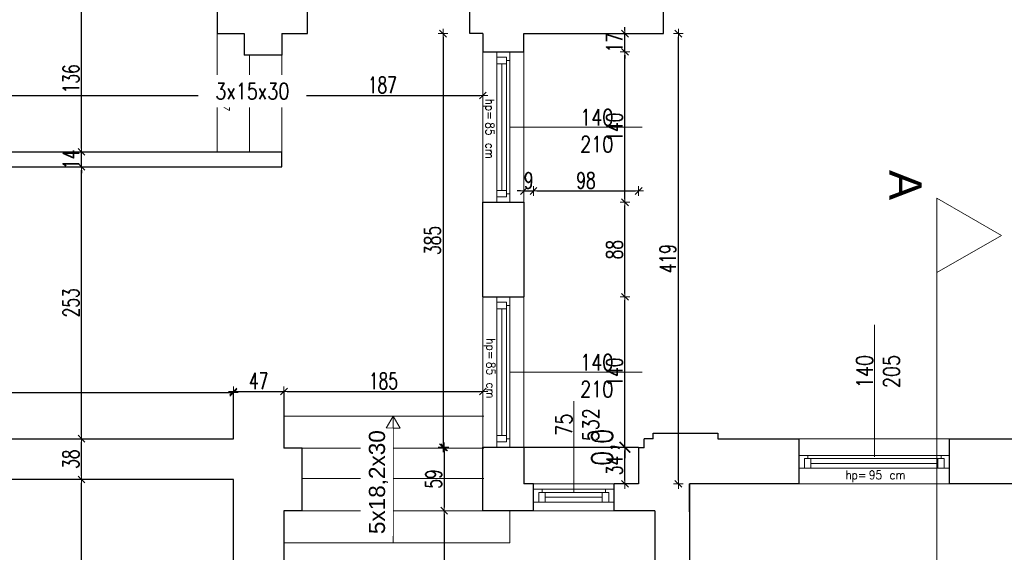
# Model space of a CAD drawing. Header units: millimetres. Extents: x 0 to 111311, y -48878 to -25280.
# Tile 31 of 244: x 66989 to 67904, y -37848 to -37352. Entities that reach past the tile are written whole.
import ezdxf

# ---------------------------------------------------------------- set-up
doc = ezdxf.new("R2010")
doc.units = ezdxf.units.MM
doc.layers.get('Defpoints').update_dxf_attribs({"color": 30})
for name, color, linetype, lineweight in [('J 0.15', 40, 'Continuous', 15), ('J opisy', 7, 'Continuous', 9), ('J stolarka_okna', 144, 'Continuous', 0), ('J wymiary', 1, 'Continuous', 9), ('OPIS', 7, 'Continuous', 5), ('schody', 62, 'Continuous', 20), ('sciany', 252, 'Continuous', 30)]:
    doc.layers.add(name, color=color, linetype=linetype, lineweight=lineweight)
doc.styles.add('ADESK2', font='simplex', dxfattribs={"width": 0.7})
doc.styles.add('e-cad_1', font='simplex.shx', dxfattribs={"width": 0.8})
doc.styles.add('MtXpl_simplex_shx', font='simplex.shx')
doc.styles.get("Standard").update_dxf_attribs({"font": 'arial.ttf'})
doc.dimstyles.new('1-100', dxfattribs={"dimscale": 1.5, "dimtxt": 10, "dimasz": 2, "dimexe": 1, "dimexo": 1, "dimgap": 1.5, "dimtad": 1, "dimdec": 0, "dimrnd": 0.5, "dimdsep": 46, "dimtxsty": 'ADESK2', "dimblk": 'wymiar', "dimcen": -1, "dimdle": 5, "dimse1": 1, "dimse2": 1, "dimclrd": 256, "dimclre": 256, "dimclrt": 256, "dimadec": 0, "dimazin": 0, "dimtfac": 1, "dimtdec": 0, "dimtix": 1, "dimtmove": 0, "dimatfit": 3, "dimfxl": 20, "dimfxlon": 1, "dimtolj": 1, "dimtzin": 0, "dimarcsym": 0})
doc.dimstyles.new('e-cad_1_100_[cm]', dxfattribs={"dimscale": 10, "dimtxt": 2, "dimasz": 1, "dimexe": 1.25, "dimexo": 0.625, "dimtad": 1, "dimdec": 1, "dimrnd": 0.1, "dimzin": 1, "dimtxsty": 'e-cad_1', "dimblk": 'ARCHTICK', "dimcen": 2.5, "dimdle": 5, "dimclrd": 256, "dimclre": 256, "dimclrt": 7, "dimadec": 0, "dimazin": 0, "dimtfac": 1, "dimtix": 1, "dimtmove": 0, "dimatfit": 3, "dimfxl": 20, "dimfxlon": 1, "dimarcsym": 0})

# ---------------------------------------------------------------- blocks, each defined once
blk = doc.blocks.new('wymiar')
for p, q in [((1.5, 0), (-1.5, 0)), ((1.06, 1.06), (-1.06, -1.06)), ((0, 1.5), (0, -1.5))]:
    blk.add_line(p, q)
blk = doc.blocks.new('*D1653')
at = {"layer": 'Defpoints', "color": 0, "ltscale": 4}
for p in [(105899.27, -35265.3), (0, -38165.8), (106170.09, -38165.8)]:
    blk.add_point(p, dxfattribs=at)
at = {"layer": 'J wymiary', "lineweight": -2}
blk.add_line((106170.09, -35268.3), (106170.09, -38162.8), dxfattribs=at)
at = {"layer": 'J wymiary', "lineweight": -2, "ltscale": 4, "xscale": 3, "yscale": 3, "zscale": 3}
for p, rotation in [((106170.09, -35265.3), 90), ((106170.09, -38165.8), 270)]:
    blk.add_blockref('wymiar', p, dxfattribs=dict(at, rotation=rotation))
at = {"layer": 'J wymiary', "ltscale": 4, "insert": (106160.34, -36715.55), "char_height": 15, "attachment_point": 5, "rotation": 90, "style": 'ADESK2'}
blk.add_mtext('\\A1;2901', dxfattribs=at)
blk = doc.blocks.new('*D2116')
at = {"layer": 'Defpoints', "color": 0, "ltscale": 4}
for p in [(67046.33, -37779.82), (67046.33, -37779.82), (67046.33, -38637.82)]:
    blk.add_point(p, dxfattribs=at)
at = {"layer": 'J wymiary', "lineweight": -2}
blk.add_line((67046.33, -38634.82), (67046.33, -37782.82), dxfattribs=at)
at = {"layer": 'J wymiary', "lineweight": -2, "ltscale": 4, "xscale": 3, "yscale": 3, "zscale": 3}
for p, rotation in [((67046.33, -37779.82), 90), ((67046.33, -38637.82), 270)]:
    blk.add_blockref('wymiar', p, dxfattribs=dict(at, rotation=rotation))
at = {"layer": 'J wymiary', "ltscale": 4, "insert": (67036.58, -38208.82), "char_height": 15, "attachment_point": 5, "rotation": 90, "style": 'ADESK2'}
blk.add_mtext('\\A1;858', dxfattribs=at)
blk = doc.blocks.new('*D2117')
at = {"layer": 'Defpoints', "color": 0, "ltscale": 4}
for p in [(67046.33, -37741.82), (67046.33, -37741.82), (67046.33, -37779.82)]:
    blk.add_point(p, dxfattribs=at)
at = {"layer": 'J wymiary', "lineweight": -2}
blk.add_line((67046.33, -37776.82), (67046.33, -37744.82), dxfattribs=at)
at = {"layer": 'J wymiary', "lineweight": -2, "ltscale": 4, "xscale": 3, "yscale": 3, "zscale": 3}
for p, rotation in [((67046.33, -37741.82), 90), ((67046.33, -37779.82), 270)]:
    blk.add_blockref('wymiar', p, dxfattribs=dict(at, rotation=rotation))
at = {"layer": 'J wymiary', "ltscale": 4, "insert": (67036.58, -37760.82), "char_height": 15, "attachment_point": 5, "rotation": 90, "style": 'ADESK2'}
blk.add_mtext('\\A1;38', dxfattribs=at)
blk = doc.blocks.new('*D2118')
at = {"layer": 'Defpoints', "color": 0, "ltscale": 4}
for p in [(67046.33, -37488.82), (67046.33, -37488.82), (67046.33, -37741.82)]:
    blk.add_point(p, dxfattribs=at)
at = {"layer": 'J wymiary', "lineweight": -2}
blk.add_line((67046.33, -37738.82), (67046.33, -37491.82), dxfattribs=at)
at = {"layer": 'J wymiary', "lineweight": -2, "ltscale": 4, "xscale": 3, "yscale": 3, "zscale": 3}
for p, rotation in [((67046.33, -37488.82), 90), ((67046.33, -37741.82), 270)]:
    blk.add_blockref('wymiar', p, dxfattribs=dict(at, rotation=rotation))
at = {"layer": 'J wymiary', "ltscale": 4, "insert": (67036.58, -37615.32), "char_height": 15, "attachment_point": 5, "rotation": 90, "style": 'ADESK2'}
blk.add_mtext('\\A1;253', dxfattribs=at)
blk = doc.blocks.new('*D2119')
at = {"layer": 'Defpoints', "color": 0, "ltscale": 4}
for p in [(67046.33, -37474.82), (67046.33, -37474.82), (67046.33, -37488.82)]:
    blk.add_point(p, dxfattribs=at)
at = {"layer": 'J wymiary', "lineweight": -2}
for p, q in [((67046.33, -37471.82), (67046.33, -37468.82)), ((67046.33, -37488.82), (67046.33, -37474.82)), ((67046.33, -37491.82), (67046.33, -37494.82))]:
    blk.add_line(p, q, dxfattribs=at)
at = {"layer": 'J wymiary', "lineweight": -2, "ltscale": 4, "xscale": 3, "yscale": 3, "zscale": 3}
for p, rotation in [((67046.33, -37474.82), 270), ((67046.33, -37488.82), 90)]:
    blk.add_blockref('wymiar', p, dxfattribs=dict(at, rotation=rotation))
at = {"layer": 'J wymiary', "ltscale": 4, "insert": (67036.58, -37481.82), "char_height": 15, "attachment_point": 5, "rotation": 90, "style": 'ADESK2'}
blk.add_mtext('\\A1;14', dxfattribs=at)
blk = doc.blocks.new('*D2120')
at = {"layer": 'Defpoints', "color": 0, "ltscale": 4}
for p in [(67046.33, -37338.82), (67046.33, -37338.82), (67046.33, -37474.82)]:
    blk.add_point(p, dxfattribs=at)
at = {"layer": 'J wymiary', "lineweight": -2}
blk.add_line((67046.33, -37471.82), (67046.33, -37341.82), dxfattribs=at)
at = {"layer": 'J wymiary', "lineweight": -2, "ltscale": 4, "xscale": 3, "yscale": 3, "zscale": 3}
for p, rotation in [((67046.33, -37338.82), 90), ((67046.33, -37474.82), 270)]:
    blk.add_blockref('wymiar', p, dxfattribs=dict(at, rotation=rotation))
at = {"layer": 'J wymiary', "ltscale": 4, "insert": (67036.58, -37406.82), "char_height": 15, "attachment_point": 5, "rotation": 90, "style": 'ADESK2'}
blk.add_mtext('\\A1;136', dxfattribs=at)
blk = doc.blocks.new('*D2128')
at = {"layer": 'Defpoints', "color": 0, "ltscale": 4}
for p in [(66618.59, -37422.39), (67232.59, -37422.39), (67232.59, -37422.39)]:
    blk.add_point(p, dxfattribs=at)
at = {"layer": 'J wymiary', "lineweight": -2}
blk.add_line((66621.59, -37422.39), (67229.59, -37422.39), dxfattribs=at)
at = {"layer": 'J wymiary', "lineweight": -2, "ltscale": 4, "xscale": 3, "yscale": 3, "zscale": 3, "rotation": 180}
blk.add_blockref('wymiar', (66618.59, -37422.39), dxfattribs=at)
at = {"layer": 'J wymiary', "lineweight": -2, "ltscale": 4, "xscale": 3, "yscale": 3, "zscale": 3}
blk.add_blockref('wymiar', (67232.59, -37422.39), dxfattribs=at)
at = {"layer": 'J wymiary', "ltscale": 4, "insert": (66925.59, -37412.64), "char_height": 15, "attachment_point": 5, "style": 'ADESK2'}
blk.add_mtext('\\A1;614', dxfattribs=at)
blk = doc.blocks.new('*D2129')
at = {"layer": 'Defpoints', "color": 0, "ltscale": 4}
for p in [(67232.59, -37422.39), (67419.59, -37422.39), (67419.59, -37422.39)]:
    blk.add_point(p, dxfattribs=at)
at = {"layer": 'J wymiary', "lineweight": -2}
blk.add_line((67235.59, -37422.39), (67416.59, -37422.39), dxfattribs=at)
at = {"layer": 'J wymiary', "lineweight": -2, "ltscale": 4, "xscale": 3, "yscale": 3, "zscale": 3, "rotation": 180}
blk.add_blockref('wymiar', (67232.59, -37422.39), dxfattribs=at)
at = {"layer": 'J wymiary', "lineweight": -2, "ltscale": 4, "xscale": 3, "yscale": 3, "zscale": 3}
blk.add_blockref('wymiar', (67419.59, -37422.39), dxfattribs=at)
at = {"layer": 'J wymiary', "ltscale": 4, "insert": (67326.09, -37412.64), "char_height": 15, "attachment_point": 5, "style": 'ADESK2'}
blk.add_mtext('\\A1;187', dxfattribs=at)
blk = doc.blocks.new('*D2134')
at = {"layer": 'Defpoints', "color": 0, "ltscale": 4}
for p in [(66632.59, -37698.91), (67187.59, -37698.91), (67187.59, -37698.91)]:
    blk.add_point(p, dxfattribs=at)
at = {"layer": 'J wymiary', "lineweight": -2}
blk.add_line((66635.59, -37698.91), (67184.59, -37698.91), dxfattribs=at)
at = {"layer": 'J wymiary', "lineweight": -2, "ltscale": 4, "xscale": 3, "yscale": 3, "zscale": 3, "rotation": 180}
blk.add_blockref('wymiar', (66632.59, -37698.91), dxfattribs=at)
at = {"layer": 'J wymiary', "lineweight": -2, "ltscale": 4, "xscale": 3, "yscale": 3, "zscale": 3}
blk.add_blockref('wymiar', (67187.59, -37698.91), dxfattribs=at)
at = {"layer": 'J wymiary', "ltscale": 4, "insert": (66910.09, -37689.16), "char_height": 15, "attachment_point": 5, "style": 'ADESK2'}
blk.add_mtext('\\A1;555', dxfattribs=at)
blk = doc.blocks.new('*D2136')
at = {"layer": 'Defpoints', "color": 0, "ltscale": 4}
for p in [(67187.59, -37697.82), (67234.59, -37697.82), (67234.59, -37697.82)]:
    blk.add_point(p, dxfattribs=at)
at = {"layer": 'J wymiary', "lineweight": -2}
blk.add_line((67190.59, -37697.82), (67231.59, -37697.82), dxfattribs=at)
at = {"layer": 'J wymiary', "lineweight": -2, "ltscale": 4, "xscale": 3, "yscale": 3, "zscale": 3, "rotation": 180}
blk.add_blockref('wymiar', (67187.59, -37697.82), dxfattribs=at)
at = {"layer": 'J wymiary', "lineweight": -2, "ltscale": 4, "xscale": 3, "yscale": 3, "zscale": 3}
blk.add_blockref('wymiar', (67234.59, -37697.82), dxfattribs=at)
at = {"layer": 'J wymiary', "ltscale": 4, "insert": (67211.09, -37688.07), "char_height": 15, "attachment_point": 5, "style": 'ADESK2'}
blk.add_mtext('\\A1;47', dxfattribs=at)
blk = doc.blocks.new('*D2137')
at = {"layer": 'Defpoints', "color": 0, "ltscale": 4}
for p in [(67234.59, -37697.82), (67419.59, -37697.82), (67419.59, -37697.82)]:
    blk.add_point(p, dxfattribs=at)
at = {"layer": 'J wymiary', "lineweight": -2}
blk.add_line((67237.59, -37697.82), (67416.59, -37697.82), dxfattribs=at)
at = {"layer": 'J wymiary', "lineweight": -2, "ltscale": 4, "xscale": 3, "yscale": 3, "zscale": 3, "rotation": 180}
blk.add_blockref('wymiar', (67234.59, -37697.82), dxfattribs=at)
at = {"layer": 'J wymiary', "lineweight": -2, "ltscale": 4, "xscale": 3, "yscale": 3, "zscale": 3}
blk.add_blockref('wymiar', (67419.59, -37697.82), dxfattribs=at)
at = {"layer": 'J wymiary', "ltscale": 4, "insert": (67327.09, -37688.07), "char_height": 15, "attachment_point": 5, "style": 'ADESK2'}
blk.add_mtext('\\A1;185', dxfattribs=at)
blk = doc.blocks.new('*D2165')
at = {"layer": 'Defpoints', "color": 0, "ltscale": 4}
for p in [(67405.15, -37364.83), (67382.57, -37749.82), (67405.15, -37749.82)]:
    blk.add_point(p, dxfattribs=at)
at = {"layer": 'J wymiary', "lineweight": -2}
blk.add_line((67382.57, -37367.83), (67382.57, -37746.82), dxfattribs=at)
at = {"layer": 'J wymiary', "lineweight": -2, "ltscale": 4, "xscale": 3, "yscale": 3, "zscale": 3}
for p, rotation in [((67382.57, -37364.83), 90), ((67382.57, -37749.82), 270)]:
    blk.add_blockref('wymiar', p, dxfattribs=dict(at, rotation=rotation))
at = {"layer": 'J wymiary', "ltscale": 4, "insert": (67372.82, -37557.32), "char_height": 15, "attachment_point": 5, "rotation": 90, "style": 'ADESK2'}
blk.add_mtext('\\A1;385', dxfattribs=at)
blk = doc.blocks.new('*D2166')
at = {"layer": 'Defpoints', "color": 0, "ltscale": 4}
for p in [(67405.15, -37749.82), (67383.53, -37808.82), (67406.15, -37808.82)]:
    blk.add_point(p, dxfattribs=at)
at = {"layer": 'J wymiary', "lineweight": -2}
blk.add_line((67383.53, -37752.82), (67383.53, -37805.82), dxfattribs=at)
at = {"layer": 'J wymiary', "lineweight": -2, "ltscale": 4, "xscale": 3, "yscale": 3, "zscale": 3}
for p, rotation in [((67383.53, -37749.82), 90), ((67383.53, -37808.82), 270)]:
    blk.add_blockref('wymiar', p, dxfattribs=dict(at, rotation=rotation))
at = {"layer": 'J wymiary', "ltscale": 4, "insert": (67373.78, -37779.32), "char_height": 15, "attachment_point": 5, "rotation": 90, "style": 'ADESK2'}
blk.add_mtext('\\A1;59', dxfattribs=at)
blk = doc.blocks.new('*D2167')
at = {"layer": 'Defpoints', "color": 0, "ltscale": 4}
for p in [(67565.15, -37808.82), (67383.53, -37983.82), (67565.15, -37983.82)]:
    blk.add_point(p, dxfattribs=at)
at = {"layer": 'J wymiary', "lineweight": -2}
blk.add_line((67383.53, -37811.82), (67383.53, -37980.82), dxfattribs=at)
at = {"layer": 'J wymiary', "lineweight": -2, "ltscale": 4, "xscale": 3, "yscale": 3, "zscale": 3}
for p, rotation in [((67383.53, -37808.82), 90), ((67383.53, -37983.82), 270)]:
    blk.add_blockref('wymiar', p, dxfattribs=dict(at, rotation=rotation))
at = {"layer": 'J wymiary', "ltscale": 4, "insert": (67373.78, -37896.32), "char_height": 15, "attachment_point": 5, "rotation": 90, "style": 'ADESK2'}
blk.add_mtext('\\A1;175', dxfattribs=at)
blk = doc.blocks.new('*D2169')
at = {"layer": 'Defpoints', "color": 0, "ltscale": 4}
for p in [(67713.59, -34569.26), (67587.59, -34741.82), (67713.59, -37746.54)]:
    blk.add_point(p, dxfattribs=at)
at = {"layer": 'J wymiary', "lineweight": -2}
blk.add_line((67590.59, -34569.26), (67710.59, -34569.26), dxfattribs=at)
at = {"layer": 'J wymiary', "lineweight": -2, "ltscale": 4, "xscale": 3, "yscale": 3, "zscale": 3, "rotation": 180}
blk.add_blockref('wymiar', (67587.59, -34569.26), dxfattribs=at)
at = {"layer": 'J wymiary', "lineweight": -2, "ltscale": 4, "xscale": 3, "yscale": 3, "zscale": 3}
blk.add_blockref('wymiar', (67713.59, -34569.26), dxfattribs=at)
at = {"layer": 'J wymiary', "ltscale": 4, "insert": (67650.59, -34559.51), "char_height": 15, "attachment_point": 5, "style": 'ADESK2'}
blk.add_mtext('\\A1;126', dxfattribs=at)
blk = doc.blocks.new('*D2170')
at = {"layer": 'Defpoints', "color": 0, "ltscale": 4}
for p in [(67853.59, -34569.26), (67713.59, -37746.54), (67853.59, -37748.45)]:
    blk.add_point(p, dxfattribs=at)
at = {"layer": 'J wymiary', "lineweight": -2}
blk.add_line((67716.59, -34569.26), (67850.59, -34569.26), dxfattribs=at)
at = {"layer": 'J wymiary', "lineweight": -2, "ltscale": 4, "xscale": 3, "yscale": 3, "zscale": 3, "rotation": 180}
blk.add_blockref('wymiar', (67713.59, -34569.26), dxfattribs=at)
at = {"layer": 'J wymiary', "lineweight": -2, "ltscale": 4, "xscale": 3, "yscale": 3, "zscale": 3}
blk.add_blockref('wymiar', (67853.59, -34569.26), dxfattribs=at)
at = {"layer": 'J wymiary', "ltscale": 4, "insert": (67783.59, -34559.51), "char_height": 15, "attachment_point": 5, "style": 'ADESK2'}
blk.add_mtext('\\A1;140', dxfattribs=at)
blk = doc.blocks.new('*D2171')
at = {"layer": 'Defpoints', "color": 0, "ltscale": 4}
for p in [(67911.59, -34569.26), (67853.59, -37748.45), (67911.59, -37748.93)]:
    blk.add_point(p, dxfattribs=at)
at = {"layer": 'J wymiary', "lineweight": -2}
blk.add_line((67856.59, -34569.26), (67908.59, -34569.26), dxfattribs=at)
at = {"layer": 'J wymiary', "lineweight": -2, "ltscale": 4, "xscale": 3, "yscale": 3, "zscale": 3, "rotation": 180}
blk.add_blockref('wymiar', (67853.59, -34569.26), dxfattribs=at)
at = {"layer": 'J wymiary', "lineweight": -2, "ltscale": 4, "xscale": 3, "yscale": 3, "zscale": 3}
blk.add_blockref('wymiar', (67911.59, -34569.26), dxfattribs=at)
at = {"layer": 'J wymiary', "ltscale": 4, "insert": (67882.59, -34559.51), "char_height": 15, "attachment_point": 5, "style": 'ADESK2'}
blk.add_mtext('\\A1;58', dxfattribs=at)
blk = doc.blocks.new('*D2202')
at = {"layer": 'Defpoints', "color": 0, "ltscale": 4}
for p in [(71294.81, -34397.98), (65924.59, -34741.82), (71294.81, -37774.97)]:
    blk.add_point(p, dxfattribs=at)
at = {"layer": 'J wymiary', "lineweight": -2}
blk.add_line((65927.59, -34397.98), (71291.81, -34397.98), dxfattribs=at)
at = {"layer": 'J wymiary', "lineweight": -2, "ltscale": 4, "xscale": 3, "yscale": 3, "zscale": 3, "rotation": 180}
blk.add_blockref('wymiar', (65924.59, -34397.98), dxfattribs=at)
at = {"layer": 'J wymiary', "lineweight": -2, "ltscale": 4, "xscale": 3, "yscale": 3, "zscale": 3}
blk.add_blockref('wymiar', (71294.81, -34397.98), dxfattribs=at)
at = {"layer": 'J wymiary', "ltscale": 4, "insert": (68609.7, -34388.23), "char_height": 15, "attachment_point": 5, "style": 'ADESK2'}
blk.add_mtext('\\A1;5370', dxfattribs=at)
blk = doc.blocks.new('*D2216')
at = {"layer": 'Defpoints', "color": 0, "ltscale": 4}
for p in [(67554.77, -37364.82), (71483.14, -37364.82), (71266.87, -37736.59)]:
    blk.add_point(p, dxfattribs=at)
at = {"layer": 'J wymiary', "lineweight": -2}
blk.add_line((71483.14, -37733.59), (71483.14, -37367.82), dxfattribs=at)
at = {"layer": 'J wymiary', "lineweight": -2, "ltscale": 4, "xscale": 3, "yscale": 3, "zscale": 3}
for p, rotation in [((71483.14, -37364.82), 90), ((71483.14, -37736.59), 270)]:
    blk.add_blockref('wymiar', p, dxfattribs=dict(at, rotation=rotation))
at = {"layer": 'J wymiary', "ltscale": 4, "insert": (71473.39, -37550.7), "char_height": 15, "attachment_point": 5, "rotation": 90, "style": 'ADESK2'}
blk.add_mtext('\\A1;372', dxfattribs=at)
blk = doc.blocks.new('*D2217')
at = {"layer": 'Defpoints', "color": 0, "ltscale": 4}
for p in [(67582.45, -37285.82), (71483.14, -37285.82), (67554.77, -37364.82)]:
    blk.add_point(p, dxfattribs=at)
at = {"layer": 'J wymiary', "lineweight": -2}
blk.add_line((71483.14, -37361.82), (71483.14, -37288.82), dxfattribs=at)
at = {"layer": 'J wymiary', "lineweight": -2, "ltscale": 4, "xscale": 3, "yscale": 3, "zscale": 3}
for p, rotation in [((71483.14, -37285.82), 90), ((71483.14, -37364.82), 270)]:
    blk.add_blockref('wymiar', p, dxfattribs=dict(at, rotation=rotation))
at = {"layer": 'J wymiary', "ltscale": 4, "insert": (71473.39, -37325.32), "char_height": 15, "attachment_point": 5, "rotation": 90, "style": 'ADESK2'}
blk.add_mtext('\\A1;79', dxfattribs=at)
blk = doc.blocks.new('*D2264')
at = {"layer": 'Defpoints', "color": 0, "ltscale": 4}
for p in [(65924.59, -37767.82), (71294.81, -37767.82), (71294.81, -39878.71)]:
    blk.add_point(p, dxfattribs=at)
at = {"layer": 'J wymiary', "lineweight": -2, "ltscale": 4}
blk.add_line((65927.59, -39878.71), (71291.81, -39878.71), dxfattribs=at)
at = {"layer": 'J wymiary', "lineweight": -2, "ltscale": 4, "xscale": 3, "yscale": 3, "zscale": 3, "rotation": 180}
blk.add_blockref('wymiar', (65924.59, -39878.71), dxfattribs=at)
at = {"layer": 'J wymiary', "lineweight": -2, "ltscale": 4, "xscale": 3, "yscale": 3, "zscale": 3}
blk.add_blockref('wymiar', (71294.81, -39878.71), dxfattribs=at)
at = {"layer": 'J wymiary', "ltscale": 4, "insert": (68609.7, -39868.96), "char_height": 15, "attachment_point": 5, "style": 'ADESK2'}
blk.add_mtext('\\A1;5370', dxfattribs=at)
blk = doc.blocks.new('*D2265')
at = {"layer": 'Defpoints', "color": 0, "ltscale": 4}
for p in [(67457.59, -37749.82), (67551.66, -37749.82), (67466.59, -37783.82)]:
    blk.add_point(p, dxfattribs=at)
at = {"layer": 'J wymiary', "lineweight": -2}
blk.add_line((67551.66, -37780.82), (67551.66, -37752.82), dxfattribs=at)
at = {"layer": 'J wymiary', "lineweight": -2, "ltscale": 4, "xscale": 3, "yscale": 3, "zscale": 3}
for p, rotation in [((67551.66, -37749.82), 90), ((67551.66, -37783.82), 270)]:
    blk.add_blockref('wymiar', p, dxfattribs=dict(at, rotation=rotation))
at = {"layer": 'J wymiary', "ltscale": 4, "insert": (67541.91, -37766.82), "char_height": 15, "attachment_point": 5, "rotation": 90, "style": 'ADESK2'}
blk.add_mtext('\\A1;34', dxfattribs=at)
blk = doc.blocks.new('_ArchTick')
at = {"color": 0, "linetype": 'ByBlock', "const_width": 0.15}
blk.add_lwpolyline([(-0.5, -0.5), (0.5, 0.5)], dxfattribs=at)
blk = doc.blocks.new('*D2266')
at = {"layer": 'Defpoints', "color": 0, "ltscale": 4}
for p in [(67448.5, -37749.82), (67457.59, -37749.82), (67551.66, -37749.82)]:
    blk.add_point(p, dxfattribs=at)
at = {"layer": 'J wymiary', "lineweight": -2, "ltscale": 4}
for p, q in [((67551.66, -37749.82), (67551.66, -37739.82)), ((67454.75, -37749.82), (67564.16, -37749.82)), ((67463.84, -37749.82), (67564.16, -37749.82)), ((67551.66, -37749.82), (67551.66, -37749.82)), ((67551.66, -37749.82), (67551.66, -37759.82))]:
    blk.add_line(p, q, dxfattribs=at)
at = {"layer": 'J wymiary', "lineweight": -2, "ltscale": 4, "xscale": 10, "yscale": 10, "zscale": 10}
for rotation in [90, 270]:
    blk.add_blockref('_ArchTick', (67551.66, -37749.82), dxfattribs=dict(at, rotation=rotation))
at = {"layer": 'J wymiary', "color": 7, "ltscale": 4, "insert": (67533.5, -37749.82), "char_height": 20, "attachment_point": 5, "rotation": 90, "style": 'e-cad_1'}
blk.add_mtext('0,0', dxfattribs=at)
blk = doc.blocks.new('*D2267')
at = {"layer": 'Defpoints', "color": 0, "ltscale": 4}
for p in [(67450.6, -37609.82), (67551.66, -37609.82), (67448.5, -37749.82)]:
    blk.add_point(p, dxfattribs=at)
at = {"layer": 'J wymiary', "lineweight": -2}
blk.add_line((67551.66, -37746.82), (67551.66, -37612.82), dxfattribs=at)
at = {"layer": 'J wymiary', "lineweight": -2, "ltscale": 4, "xscale": 3, "yscale": 3, "zscale": 3}
for p, rotation in [((67551.66, -37609.82), 90), ((67551.66, -37749.82), 270)]:
    blk.add_blockref('wymiar', p, dxfattribs=dict(at, rotation=rotation))
at = {"layer": 'J wymiary', "ltscale": 4, "insert": (67541.91, -37679.82), "char_height": 15, "attachment_point": 5, "rotation": 90, "style": 'ADESK2'}
blk.add_mtext('\\A1;140', dxfattribs=at)
blk = doc.blocks.new('*D2268')
at = {"layer": 'Defpoints', "color": 0, "ltscale": 4}
for p in [(67449.43, -37521.82), (67551.66, -37521.82), (67450.6, -37609.82)]:
    blk.add_point(p, dxfattribs=at)
at = {"layer": 'J wymiary', "lineweight": -2}
blk.add_line((67551.66, -37606.82), (67551.66, -37524.82), dxfattribs=at)
at = {"layer": 'J wymiary', "lineweight": -2, "ltscale": 4, "xscale": 3, "yscale": 3, "zscale": 3}
for p, rotation in [((67551.66, -37521.82), 90), ((67551.66, -37609.82), 270)]:
    blk.add_blockref('wymiar', p, dxfattribs=dict(at, rotation=rotation))
at = {"layer": 'J wymiary', "ltscale": 4, "insert": (67541.91, -37565.82), "char_height": 15, "attachment_point": 5, "rotation": 90, "style": 'ADESK2'}
blk.add_mtext('\\A1;88', dxfattribs=at)
blk = doc.blocks.new('*D2269')
at = {"layer": 'Defpoints', "color": 0, "ltscale": 4}
for p in [(67451.14, -37381.82), (67551.66, -37381.82), (67449.43, -37521.82)]:
    blk.add_point(p, dxfattribs=at)
at = {"layer": 'J wymiary', "lineweight": -2}
blk.add_line((67551.66, -37518.82), (67551.66, -37384.82), dxfattribs=at)
at = {"layer": 'J wymiary', "lineweight": -2, "ltscale": 4, "xscale": 3, "yscale": 3, "zscale": 3}
for p, rotation in [((67551.66, -37381.82), 90), ((67551.66, -37521.82), 270)]:
    blk.add_blockref('wymiar', p, dxfattribs=dict(at, rotation=rotation))
at = {"layer": 'J wymiary', "ltscale": 4, "insert": (67541.91, -37451.82), "char_height": 15, "attachment_point": 5, "rotation": 90, "style": 'ADESK2'}
blk.add_mtext('\\A1;140', dxfattribs=at)
blk = doc.blocks.new('*D2270')
at = {"layer": 'Defpoints', "color": 0, "ltscale": 4}
for p in [(67469.24, -37364.82), (67551.66, -37364.82), (67451.14, -37381.82)]:
    blk.add_point(p, dxfattribs=at)
at = {"layer": 'J wymiary', "lineweight": -2}
for p, q in [((67551.66, -37361.82), (67551.66, -37358.82)), ((67551.66, -37381.82), (67551.66, -37364.82)), ((67551.66, -37384.82), (67551.66, -37387.82))]:
    blk.add_line(p, q, dxfattribs=at)
at = {"layer": 'J wymiary', "lineweight": -2, "ltscale": 4, "xscale": 3, "yscale": 3, "zscale": 3}
for p, rotation in [((67551.66, -37364.82), 270), ((67551.66, -37381.82), 90)]:
    blk.add_blockref('wymiar', p, dxfattribs=dict(at, rotation=rotation))
at = {"layer": 'J wymiary', "ltscale": 4, "insert": (67541.91, -37373.32), "char_height": 15, "attachment_point": 5, "rotation": 90, "style": 'ADESK2'}
blk.add_mtext('\\A1;17', dxfattribs=at)
blk = doc.blocks.new('*D2271')
at = {"layer": 'Defpoints', "color": 0, "ltscale": 4}
for p in [(67556.16, -37364.82), (67601.32, -37364.82), (67564.36, -37783.82)]:
    blk.add_point(p, dxfattribs=at)
at = {"layer": 'J wymiary', "lineweight": -2}
blk.add_line((67601.32, -37780.82), (67601.32, -37367.82), dxfattribs=at)
at = {"layer": 'J wymiary', "lineweight": -2, "ltscale": 4, "xscale": 3, "yscale": 3, "zscale": 3}
for p, rotation in [((67601.32, -37364.82), 90), ((67601.32, -37783.82), 270)]:
    blk.add_blockref('wymiar', p, dxfattribs=dict(at, rotation=rotation))
at = {"layer": 'J wymiary', "ltscale": 4, "insert": (67591.57, -37574.32), "char_height": 15, "attachment_point": 5, "rotation": 90, "style": 'ADESK2'}
blk.add_mtext('\\A1;419', dxfattribs=at)
blk = doc.blocks.new('*D2272')
at = {"layer": 'Defpoints', "color": 0, "ltscale": 4}
for p in [(67466.59, -37511.23), (67457.59, -37749.82), (67466.59, -37783.82)]:
    blk.add_point(p, dxfattribs=at)
at = {"layer": 'J wymiary', "lineweight": -2}
for p, q in [((67454.59, -37511.23), (67451.59, -37511.23)), ((67457.59, -37511.23), (67466.59, -37511.23)), ((67469.59, -37511.23), (67472.59, -37511.23))]:
    blk.add_line(p, q, dxfattribs=at)
at = {"layer": 'J wymiary', "lineweight": -2, "ltscale": 4, "xscale": 3, "yscale": 3, "zscale": 3}
blk.add_blockref('wymiar', (67457.59, -37511.23), dxfattribs=at)
at = {"layer": 'J wymiary', "lineweight": -2, "ltscale": 4, "xscale": 3, "yscale": 3, "zscale": 3, "rotation": 180}
blk.add_blockref('wymiar', (67466.59, -37511.23), dxfattribs=at)
at = {"layer": 'J wymiary', "ltscale": 4, "insert": (67462.09, -37501.48), "char_height": 15, "attachment_point": 5, "style": 'ADESK2'}
blk.add_mtext('\\A1;9', dxfattribs=at)
blk = doc.blocks.new('*D2273')
at = {"layer": 'Defpoints', "color": 0, "ltscale": 4}
for p in [(67564.36, -37511.23), (67564.36, -37771.79), (67466.59, -37783.82)]:
    blk.add_point(p, dxfattribs=at)
at = {"layer": 'J wymiary', "lineweight": -2}
blk.add_line((67469.59, -37511.23), (67561.36, -37511.23), dxfattribs=at)
at = {"layer": 'J wymiary', "lineweight": -2, "ltscale": 4, "xscale": 3, "yscale": 3, "zscale": 3, "rotation": 180}
blk.add_blockref('wymiar', (67466.59, -37511.23), dxfattribs=at)
at = {"layer": 'J wymiary', "lineweight": -2, "ltscale": 4, "xscale": 3, "yscale": 3, "zscale": 3}
blk.add_blockref('wymiar', (67564.36, -37511.23), dxfattribs=at)
at = {"layer": 'J wymiary', "ltscale": 4, "insert": (67515.47, -37501.48), "char_height": 15, "attachment_point": 5, "style": 'ADESK2'}
blk.add_mtext('\\A1;98', dxfattribs=at)
blk = doc.blocks.new('*D2319')
at = {"layer": 'Defpoints', "color": 0, "ltscale": 4}
for p in [(67574.99, -37364.82), (71632.61, -37364.82), (71251.22, -37736.59)]:
    blk.add_point(p, dxfattribs=at)
at = {"layer": 'J wymiary', "lineweight": -2}
blk.add_line((71632.61, -37733.59), (71632.61, -37367.82), dxfattribs=at)
at = {"layer": 'J wymiary', "lineweight": -2, "ltscale": 4, "xscale": 3, "yscale": 3, "zscale": 3}
for p, rotation in [((71632.61, -37364.82), 90), ((71632.61, -37736.59), 270)]:
    blk.add_blockref('wymiar', p, dxfattribs=dict(at, rotation=rotation))
at = {"layer": 'J wymiary', "ltscale": 4, "insert": (71622.86, -37550.7), "char_height": 15, "attachment_point": 5, "rotation": 90, "style": 'ADESK2'}
blk.add_mtext('\\A1;372', dxfattribs=at)
blk = doc.blocks.new('*D2320')
at = {"layer": 'Defpoints', "color": 0, "ltscale": 4}
for p in [(67515.34, -34741.82), (71632.61, -34741.82), (67574.99, -37364.82)]:
    blk.add_point(p, dxfattribs=at)
at = {"layer": 'J wymiary', "lineweight": -2}
blk.add_line((71632.61, -37361.82), (71632.61, -34744.82), dxfattribs=at)
at = {"layer": 'J wymiary', "lineweight": -2, "ltscale": 4, "xscale": 3, "yscale": 3, "zscale": 3}
for p, rotation in [((71632.61, -34741.82), 90), ((71632.61, -37364.82), 270)]:
    blk.add_blockref('wymiar', p, dxfattribs=dict(at, rotation=rotation))
at = {"layer": 'J wymiary', "ltscale": 4, "insert": (71622.86, -36053.32), "char_height": 15, "attachment_point": 5, "rotation": 90, "style": 'ADESK2'}
blk.add_mtext('\\A1;2623', dxfattribs=at)
blk = doc.blocks.new('*D2321')
at = {"layer": 'Defpoints', "color": 0, "ltscale": 4}
for p in [(67573.57, -34741.82), (71251.22, -39579.04), (71746.6, -39579.04)]:
    blk.add_point(p, dxfattribs=at)
at = {"layer": 'J wymiary', "lineweight": -2}
blk.add_line((71746.6, -34744.82), (71746.6, -39576.04), dxfattribs=at)
at = {"layer": 'J wymiary', "lineweight": -2, "ltscale": 4, "xscale": 3, "yscale": 3, "zscale": 3}
for p, rotation in [((71746.6, -34741.82), 90), ((71746.6, -39579.04), 270)]:
    blk.add_blockref('wymiar', p, dxfattribs=dict(at, rotation=rotation))
at = {"layer": 'J wymiary', "ltscale": 4, "insert": (71736.85, -37160.43), "char_height": 15, "attachment_point": 5, "rotation": 90, "style": 'ADESK2'}
blk.add_mtext('\\A1;4837', dxfattribs=at)

msp = doc.modelspace()

# ---------------------------------------------------------------- linework, layer by layer
at = {"layer": 'J 0.15', "lineweight": 5}
for p, q in [((67172.586, -37364.83), (67172.586, -37474.816)), ((67202.586, -37384.816), (67202.586, -37474.816)), ((67232.586, -37384.816), (67232.586, -37474.816)), ((67234.586, -37720.774), (67420.586, -37720.774)), ((67251.586, -37750.774), (67420.586, -37750.774)), ((67251.586, -37778.816), (67420.586, -37778.816)), ((67251.586, -37808.816), (67420.586, -37808.816)), ((67444.586, -37838.816), (67444.586, -37808.816)), ((67251.586, -37838.816), (67420.586, -37838.816)), ((67420.586, -37838.816), (67444.586, -37838.816))]:
    msp.add_line(p, q, dxfattribs=at)
at = {"layer": 'J opisy'}
for p, q in [((67232.586, -37429.816), (67172.586, -37429.816)), ((67336.086, -37838.816), (67336.086, -37720.774))]:
    msp.add_line(p, q, dxfattribs=at)
at = {"layer": 'J opisy', "linetype": 'Continuous', "lineweight": 9}
for p, q in [((67444.586, -37451.816), (67567.586, -37451.816)), ((67783.586, -37758.816), (67783.586, -37635.816)), ((67444.586, -37679.816), (67567.586, -37679.816)), ((67504.086, -37791.816), (67504.086, -37706.917))]:
    msp.add_line(p, q, dxfattribs=at)
at = {"layer": 'J opisy'}
for points in [[(67172.586, -37429.816), (67183.836, -37436.312), (67183.836, -37423.321)], [(67336.086, -37720.774), (67329.591, -37732.024), (67342.581, -37732.024)]]:
    msp.add_lwpolyline(points, close=True, dxfattribs=at)
at = {"layer": 'J stolarka_okna', "linetype": 'Continuous', "lineweight": 9}
for p, q in [((67419.586, -37521.816), (67419.586, -37381.816)), ((67432.586, -37381.816), (67432.586, -37521.816)), ((67438.586, -37386.816), (67432.586, -37386.816)), ((67438.586, -37386.816), (67441.586, -37386.816)), ((67441.586, -37392.816), (67441.586, -37386.816)), ((67444.586, -37521.816), (67444.586, -37381.816)), ((67457.586, -37381.816), (67457.586, -37521.816)), ((67441.586, -37392.816), (67432.586, -37392.816)), ((67437.086, -37392.816), (67437.086, -37510.816)), ((67441.586, -37389.816), (67444.586, -37389.816)), ((67441.586, -37510.816), (67441.586, -37392.816)), ((67432.586, -37510.816), (67441.586, -37510.816)), ((67432.586, -37516.816), (67438.586, -37516.816)), ((67438.586, -37516.816), (67441.586, -37516.816)), ((67441.586, -37516.816), (67441.586, -37510.816)), ((67441.586, -37513.816), (67444.586, -37513.816)), ((67419.586, -37749.816), (67419.586, -37609.816)), ((67432.586, -37609.816), (67432.586, -37749.816)), ((67438.586, -37614.816), (67432.586, -37614.816)), ((67438.586, -37614.816), (67441.586, -37614.816)), ((67441.586, -37620.816), (67441.586, -37614.816)), ((67444.586, -37749.816), (67444.586, -37609.816)), ((67457.586, -37609.816), (67457.586, -37749.816)), ((67441.586, -37620.816), (67432.586, -37620.816)), ((67437.086, -37620.816), (67437.086, -37738.816)), ((67441.586, -37617.816), (67444.586, -37617.816)), ((67441.586, -37738.816), (67441.586, -37620.816)), ((67432.586, -37738.816), (67441.586, -37738.816)), ((67432.586, -37744.816), (67438.586, -37744.816)), ((67438.586, -37744.816), (67441.586, -37744.816)), ((67441.586, -37744.816), (67441.586, -37738.816)), ((67441.586, -37741.816), (67444.586, -37741.816)), ((67713.586, -37741.816), (67853.586, -37741.816)), ((67853.586, -37757.316), (67713.586, -37757.316)), ((67718.586, -37763.316), (67718.586, -37760.316)), ((67724.586, -37760.316), (67718.586, -37760.316)), ((67718.586, -37763.316), (67718.586, -37769.316)), ((67721.586, -37760.316), (67721.586, -37757.316)), ((67724.586, -37760.316), (67724.586, -37769.316)), ((67842.586, -37760.316), (67724.586, -37760.316)), ((67842.586, -37769.316), (67842.586, -37760.316)), ((67848.586, -37760.316), (67842.586, -37760.316)), ((67845.586, -37760.316), (67845.586, -37757.316)), ((67848.586, -37760.316), (67848.586, -37769.316)), ((67713.586, -37769.316), (67853.586, -37769.316)), ((67724.586, -37764.816), (67842.586, -37764.816)), ((67466.586, -37783.816), (67541.586, -37783.816)), ((67541.586, -37788.816), (67466.586, -37788.816)), ((67474.586, -37791.816), (67474.586, -37788.816)), ((67533.586, -37791.816), (67533.586, -37788.816)), ((67853.586, -37783.816), (67713.586, -37783.816)), ((67471.586, -37800.816), (67471.586, -37791.816)), ((67477.586, -37791.816), (67471.586, -37791.816)), ((67477.586, -37794.816), (67477.586, -37791.816)), ((67477.586, -37791.816), (67530.586, -37791.816)), ((67477.586, -37800.816), (67477.586, -37794.816)), ((67477.586, -37796.316), (67530.586, -37796.316)), ((67530.586, -37800.816), (67530.586, -37791.816)), ((67536.586, -37791.816), (67530.586, -37791.816)), ((67536.586, -37794.816), (67536.586, -37791.816)), ((67536.586, -37800.816), (67536.586, -37794.816)), ((67466.586, -37800.816), (67541.586, -37800.816)), ((67466.586, -37808.816), (67541.586, -37808.816))]:
    msp.add_line(p, q, dxfattribs=at)
at = {"layer": 'OPIS'}
msp.add_line((67841.7, -37517.929), (67841.7, -39236.625), dxfattribs=at)
msp.add_lwpolyline([(67901.7, -37552.571), (67841.7, -37587.212), (67841.7, -37517.929)], close=True, dxfattribs=at)
at = {"layer": 'schody'}
msp.add_line((67251.586, -37838.816), (67234.586, -37838.816), dxfattribs=at)
at = {"layer": 'sciany'}
for p, q in [((67587.586, -37364.816), (67587.586, -37285.816)), ((67587.586, -37364.816), (67587.586, -37285.816)), ((67256.585, -37364.83), (67256.585, -37326.816)), ((67407.585, -37364.827), (67407.585, -37326.814)), ((67172.586, -37338.816), (67172.586, -37364.83)), ((67172.586, -37364.83), (67197.586, -37364.83)), ((67197.586, -37364.83), (67197.586, -37384.816)), ((67232.586, -37364.83), (67256.585, -37364.83)), ((67232.586, -37364.83), (67232.586, -37384.816)), ((67419.586, -37364.827), (67407.585, -37364.827)), ((67419.585, -37364.827), (67419.588, -37381.816)), ((67457.586, -37381.816), (67457.586, -37364.816)), ((67457.586, -37364.816), (67587.586, -37364.816)), ((67232.586, -37384.816), (67197.586, -37384.816)), ((67419.586, -37381.816), (67457.586, -37381.816)), ((66618.586, -37474.816), (67232.586, -37474.816)), ((67232.586, -37488.816), (67232.586, -37474.816)), ((66584.586, -37488.816), (67232.586, -37488.816)), ((67419.586, -37609.816), (67419.586, -37521.816)), ((67419.586, -37521.816), (67457.586, -37521.816)), ((67457.586, -37521.816), (67457.586, -37609.816)), ((67419.586, -37609.816), (67457.586, -37609.816)), ((67187.586, -37741.816), (67187.586, -37697.816)), ((67187.586, -37697.816), (67234.586, -37697.816)), ((67234.586, -37697.816), (67234.586, -37750.774)), ((67577.951, -37741.816), (67577.951, -37736.59)), ((67577.951, -37736.59), (67637.951, -37736.59)), ((67637.951, -37736.59), (67637.951, -37741.816)), ((66826.586, -37741.816), (67187.586, -37741.816)), ((67569.586, -37750.181), (67569.586, -37741.816)), ((67577.951, -37741.816), (67569.586, -37741.816)), ((67637.951, -37741.816), (67713.586, -37741.816)), ((67713.586, -37783.816), (67713.586, -37741.816)), ((67853.586, -37741.816), (67911.586, -37741.816)), ((67853.586, -37783.816), (67853.586, -37741.816)), ((67251.586, -37750.774), (67234.586, -37750.774)), ((67251.586, -37808.816), (67251.586, -37750.774)), ((67419.586, -37808.816), (67419.586, -37749.816)), ((67419.586, -37749.816), (67457.586, -37749.816)), ((67457.586, -37749.816), (67457.586, -37783.816)), ((67569.586, -37750.181), (67564.36, -37750.181)), ((67564.36, -37750.181), (67564.36, -37783.816)), ((67187.586, -37779.816), (66632.586, -37779.816)), ((67187.586, -38012.816), (67187.586, -37779.816)), ((67466.586, -37783.816), (67457.586, -37783.816)), ((67466.586, -37808.816), (67466.586, -37783.816)), ((67564.36, -37783.816), (67541.586, -37783.816)), ((67541.586, -37808.816), (67541.586, -37783.816)), ((67611.586, -37783.816), (67611.586, -38288.816)), ((67611.586, -37783.816), (67611.586, -38361.816)), ((67713.586, -37783.816), (67611.586, -37783.816)), ((67611.586, -37809.816), (67611.586, -37783.816)), ((67713.586, -37783.816), (67611.586, -37783.816)), ((67911.586, -37783.816), (67853.586, -37783.816)), ((67251.586, -37808.816), (67234.586, -37808.816)), ((67234.586, -37808.816), (67234.586, -38012.816)), ((67466.586, -37808.816), (67419.586, -37808.816)), ((67579.586, -37808.816), (67541.586, -37808.816)), ((67579.586, -37808.816), (67579.586, -38393.816))]:
    msp.add_line(p, q, dxfattribs=at)

# ---------------------------------------------------------------- texts
at = {"layer": 'J opisy', "style": 'MtXpl_simplex_shx', "width": 0.9}
for s, p in [('hp=', (67422.115, -37425.344)), ('85', (67422.115, -37447.287)), ('cm', (67422.115, -37466.487)), ('hp=', (67422.989, -37648.321)), ('85', (67422.989, -37670.263)), ('cm', (67422.989, -37689.463))]:
    msp.add_text(s, height=8, rotation=270, dxfattribs=at).set_placement(p)
for s, p in [('hp=', (67756.607, -37779.557)), ('95', (67778.55, -37779.557)), ('cm', (67797.75, -37779.557))]:
    msp.add_text(s, height=8, dxfattribs=at).set_placement(p)
at = {"layer": 'J opisy', "char_height": 15, "width": 30.20626, "attachment_point": 5, "line_spacing_factor": 0.771429}
for insert in [(67525.443, -37455.247), (67525.443, -37683.247)]:
    msp.add_mtext('\\pxsm1;{\\Fsimplex|c238;\\W0.8;140\\Fsimplex|c0;\\P\\Fsimplex|c238;210}', dxfattribs=dict(at, insert=insert))
at = {"layer": 'J opisy', "char_height": 15, "width": 30.20626, "attachment_point": 5, "rotation": 90, "line_spacing_factor": 0.771429}
for s, insert in [('\\pxsm1;{\\Fsimplex|c238;\\W0.8;140\\Fsimplex|c0;\\P\\Fsimplex|c238;205}', (67787.017, -37679.34)), ('\\pxsm1;{\\Fsimplex|c238;\\W0.8;75\\Fsimplex|c0;\\P\\Fsimplex|c238;532}', (67507.517, -37728.796))]:
    msp.add_mtext(s, dxfattribs=dict(at, insert=insert))
at = {"layer": 'OPIS', "insert": (67812.639, -37505.771), "char_height": 30, "width": 162.4495, "attachment_point": 5, "rotation": 270}
msp.add_mtext('A', dxfattribs=at)

# ---------------------------------------------------------------- dimensions: what is measured, and where the dimension line sits
at = {"layer": 'J wymiary'}
for base, p1, p2, picture, middle in [((71294.813, -34397.978), (65924.586, -34741.816), (71294.813, -37774.967), '*D2202', (68609.699, -34388.228)), ((67713.586, -34569.264), (67587.586, -34741.816), (67713.586, -37746.536), '*D2169', (67650.586, -34559.514)), ((67853.586, -34569.264), (67713.586, -37746.536), (67853.586, -37748.454), '*D2170', (67783.586, -34559.514)), ((67911.586, -34569.264), (67853.586, -37748.454), (67911.586, -37748.934), '*D2171', (67882.586, -34559.514)), ((67466.586, -37511.228), (67457.586, -37749.816), (67466.586, -37783.816), '*D2272', (67462.086, -37501.478)), ((67564.36, -37511.228), (67466.586, -37783.816), (67564.36, -37771.79), '*D2273', (67515.473, -37501.478))]:
    dim = msp.add_linear_dim(base=base, p1=p1, p2=p2, dimstyle='1-100', override={"dimblk": 'wymiar'}, dxfattribs=at)
    dim.commit()
    dim.dimension.update_dxf_attribs({"geometry": picture, "text_midpoint": middle})
for base, p1, p2, picture, middle in [((71632.607, -34741.816), (67574.987, -37364.816), (67515.343, -34741.816), '*D2320', (71622.857, -36053.316)), ((71746.599, -39579.043), (67573.568, -34741.816), (71251.221, -39579.043), '*D2321', (71736.849, -37160.43)), ((106170.0895, -38165.7974), (105899.2658, -35265.2969), (0, -38165.7974), '*D1653', (106160.3395, -36715.5472)), ((71483.143, -37285.816), (67554.775, -37364.816), (67582.449, -37285.816), '*D2217', (71473.393, -37325.316)), ((67551.658, -37364.816), (67451.142, -37381.816), (67469.236, -37364.816), '*D2270', (67541.908, -37373.316)), ((71483.143, -37364.816), (71266.866, -37736.59), (67554.775, -37364.816), '*D2216', (71473.393, -37550.703)), ((67601.318, -37364.816), (67564.36, -37783.816), (67556.158, -37364.816), '*D2271', (67591.568, -37574.316)), ((71632.607, -37364.816), (71251.221, -37736.59), (67574.987, -37364.816), '*D2319', (71622.857, -37550.703)), ((67551.658, -37381.816), (67449.433, -37521.816), (67451.142, -37381.816), '*D2269', (67541.908, -37451.816)), ((67551.658, -37521.816), (67450.601, -37609.816), (67449.433, -37521.816), '*D2268', (67541.908, -37565.816)), ((67551.658, -37609.816), (67448.498, -37749.816), (67450.601, -37609.816), '*D2267', (67541.908, -37679.816)), ((67551.658, -37749.816), (67466.586, -37783.816), (67457.586, -37749.816), '*D2265', (67541.908, -37766.816)), ((67383.528, -37983.816), (67565.147, -37808.816), (67565.147, -37983.816), '*D2167', (67373.778, -37896.316))]:
    dim = msp.add_linear_dim(base=base, p1=p1, p2=p2, angle=90, dimstyle='1-100', override={"dimblk": 'wymiar'}, dxfattribs=at)
    dim.commit()
    dim.dimension.update_dxf_attribs({"geometry": picture, "text_midpoint": middle})
for base, p1, p2, picture, middle in [((67046.327, -37338.816), (67046.327, -37474.816), (67046.327, -37338.816), '*D2120', (67036.577, -37406.816)), ((67382.57, -37749.816), (67405.147, -37364.827), (67405.147, -37749.816), '*D2165', (67372.82, -37557.322)), ((67046.327, -37474.816), (67046.327, -37488.816), (67046.327, -37474.816), '*D2119', (67036.577, -37481.816)), ((67046.327, -37488.816), (67046.327, -37741.816), (67046.327, -37488.816), '*D2118', (67036.577, -37615.316)), ((67046.327, -37741.816), (67046.327, -37779.816), (67046.327, -37741.816), '*D2117', (67036.577, -37760.816)), ((67383.528, -37808.816), (67405.147, -37749.816), (67406.147, -37808.816), '*D2166', (67373.778, -37779.316)), ((67046.327, -37779.816), (67046.327, -38637.816), (67046.327, -37779.816), '*D2116', (67036.577, -38208.816))]:
    dim = msp.add_linear_dim(base=base, p1=p1, p2=p2, angle=90, dimstyle='1-100', dxfattribs=at)
    dim.commit()
    dim.dimension.update_dxf_attribs({"geometry": picture, "text_midpoint": middle})
for base, p1, p2, picture, middle in [((67232.586, -37422.387), (66618.586, -37422.387), (67232.586, -37422.387), '*D2128', (66925.586, -37412.637)), ((67419.586, -37422.387), (67232.586, -37422.387), (67419.586, -37422.387), '*D2129', (67326.086, -37412.637)), ((67187.586, -37698.909), (66632.586, -37698.909), (67187.586, -37698.909), '*D2134', (66910.086, -37689.159)), ((67234.586, -37697.816), (67187.586, -37697.816), (67234.586, -37697.816), '*D2136', (67211.086, -37688.066)), ((67419.586, -37697.816), (67234.586, -37697.816), (67419.586, -37697.816), '*D2137', (67327.086, -37688.066))]:
    dim = msp.add_linear_dim(base=base, p1=p1, p2=p2, dimstyle='1-100', dxfattribs=at)
    dim.commit()
    dim.dimension.update_dxf_attribs({"geometry": picture, "text_midpoint": middle})
at = {"layer": 'J wymiary', "ltscale": 4}
dim = msp.add_linear_dim(base=(67551.657648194, -37749.816329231), p1=(67457.586165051, -37749.816329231), p2=(67448.497693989, -37749.816329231), angle=90, dimstyle='e-cad_1_100_[cm]', override={"dimtmove": 1}, dxfattribs=at)
dim.commit()
dim.dimension.update_dxf_attribs({"geometry": '*D2266', "text_midpoint": (67533.502886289, -37749.816329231)})

# ---------------------------------------------------------------- next in the draw order: texts
at = {"layer": 'J opisy', "insert": (67205.229, -37418.359), "char_height": 15, "width": 85.22639, "attachment_point": 5, "line_spacing_factor": 0.771429, "bg_fill": 2}
msp.add_mtext('{\\Fsimplex.shx|c238;\\W0.8;3x15x30}', dxfattribs=at)
at = {"layer": 'J opisy', "insert": (67322.476, -37782.249), "char_height": 15, "width": 85.22639, "attachment_point": 5, "rotation": 90, "bg_fill": 2}
msp.add_mtext('5x18,2x30', dxfattribs=at)

# ---------------------------------------------------------------- next in the draw order: dimensions: what is measured, and where the dimension line sits
at = {"layer": 'J wymiary', "ltscale": 4}
dim = msp.add_linear_dim(base=(71294.813, -39878.714), p1=(65924.586, -37767.816), p2=(71294.813, -37767.816), dimstyle='1-100', override={"dimblk": 'wymiar', "dimtmove": 1}, dxfattribs=at)
dim.commit()
dim.dimension.update_dxf_attribs({"geometry": '*D2264', "text_midpoint": (68609.699, -39868.964)})

doc.saveas('drawing.dxf')
